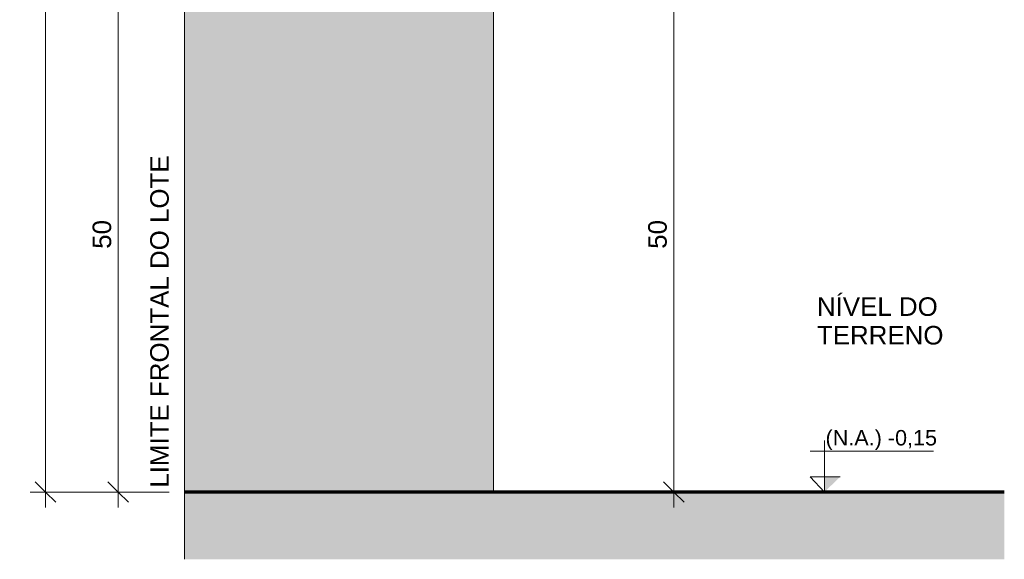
# Model space of a CAD drawing. Header units: metres. Extents: x -18.2 to 3.4, y -18.3 to 10.3.
# Tile 14 of 19: x -16.1 to -15.2, y -0.2 to 0.3. Entities that reach past the tile are written whole.
import ezdxf

# ---------------------------------------------------------------- set-up
doc = ezdxf.new("R2010")
doc.units = ezdxf.units.M
doc.linetypes.add('Traço ponto', pattern=[0.015875, 0.00635, -0.004763, 0, -0.004763])
for name, color, linetype, lineweight in [('A-ANNO-DIMS', 7, 'Continuous', 9), ('A-ANNO-DIMS-10', 7, 'Continuous', 9), ('A-DETL-GENF', 7, 'Continuous', 5), ('A-WALL', 7, 'Continuous', 5), ('G-ANNO-DIMS', 7, 'Continuous', 9), ('G-ANNO-TEXT', 7, 'Continuous', 9)]:
    doc.layers.add(name, color=color, linetype=linetype, lineweight=lineweight)
doc.layers.add('A-DETL', color=7, linetype='Continuous', lineweight=5, true_color=0x00a600)
doc.styles.add('Arial', font='arial.ttf', dxfattribs={"height": 0.018})
doc.styles.add('Arial_2', font='arial.ttf', dxfattribs={"height": 0.015})
doc.dimstyles.new('Com_linha__ref__contínua__-_Cor_Vermelha_Arial_1_8mm', dxfattribs={"dimscale": 0.3048, "dimtxt": 0.018365, "dimasz": 0.065617, "dimexe": 0.049213, "dimexo": 0.049213, "dimgap": 0.004921, "dimtad": 1, "dimdec": 1, "dimlfac": 100, "dimrnd": 0.1, "dimdsep": 46, "dimtxsty": 'Arial', "dimblk1": 'OBLIQUE', "dimblk2": 'OBLIQUE', "dimsah": 1, "dimcen": 0.09, "dimdle": 0.049213, "dimazin": 0, "dimtfac": 1, "dimtdec": 4, "dimtix": 1, "dimtmove": 0, "dimatfit": 3, "dimfxl": 1, "dimtvp": 1, "dimtolj": 1, "dimtzin": 0, "dimarcsym": 2})

# ---------------------------------------------------------------- blocks, each defined once
blk = doc.blocks.new('MURETA_ - MURETA_-2290289-MURETA_2')
at = {"layer": 'A-WALL', "true_color": 0x5b783c}
blk.add_hatch(color=77, dxfattribs=at).paths.add_polyline_path([(-6.00641, -0.15), (-5.70641, -0.15), (-5.70641, 1.65), (-6.00641, 1.65), (-6.00641, 0.33869)])
at = {"layer": 'A-WALL'}
for p, q in [((-6.00641, 1.65), (-6.00641, -0.15)), ((-5.70641, -0.15), (-5.70641, 1.65))]:
    blk.add_line(p, q, dxfattribs=at)
blk = doc.blocks.new('DIMBLOCK13-MURETA_2')
at = {"layer": 'A-ANNO-DIMS-10', "color": 242, "true_color": 0xbd2b2e}
for p, q in [((-16.01694, 0.35), (-16.02694, 0.36)), ((-16.01694, 0.35), (-16.03194, 0.35)), ((-16.01694, -0.165), (-16.01694, 0.35)), ((-16.01694, 0.35), (-16.00694, 0.34)), ((-16.01694, 0.35), (-15.96751, 0.35)), ((-16.01694, -0.15), (-16.02694, -0.14)), ((-16.01694, -0.15), (-16.03194, -0.15)), ((-16.01694, -0.15), (-16.00694, -0.16)), ((-16.01694, -0.15), (-15.96751, -0.15))]:
    blk.add_line(p, q, dxfattribs=at)
at = {"layer": 'A-ANNO-DIMS-10', "color": 0, "insert": (-16.04181, 0.08616), "char_height": 0.018, "width": 0.0332259, "attachment_point": 1, "rotation": 90, "line_spacing_factor": 0.941778, "style": 'Arial'}
blk.add_mtext('50', dxfattribs=at)
blk = doc.blocks.new('_Oblique')
at = {"color": 0, "linetype": 'ByBlock', "lineweight": -2}
blk.add_line((-0.5, -0.5), (0.5, 0.5), dxfattribs=at)
blk = doc.blocks.new('DIMBLOCK18-MURETA_2')
at = {"layer": 'A-ANNO-DIMS-10', "color": 242, "true_color": 0xbd2b2e}
for p, q in [((-16.08747, -0.165), (-16.08747, 1.665)), ((-16.08747, 1.65), (-16.09747, 1.66)), ((-16.08747, 1.65), (-16.10247, 1.65)), ((-16.08747, 1.65), (-16.07747, 1.64)), ((-16.08747, 1.65), (-15.96751, 1.65)), ((-16.08747, -0.15), (-16.09747, -0.14)), ((-16.08747, -0.15), (-16.10247, -0.15)), ((-16.08747, -0.15), (-16.07747, -0.16)), ((-16.08747, -0.15), (-15.96751, -0.15))]:
    blk.add_line(p, q, dxfattribs=at)
at = {"layer": 'A-ANNO-DIMS-10', "color": 0, "insert": (-16.11234, 0.72923), "char_height": 0.018, "width": 0.0498389, "attachment_point": 1, "rotation": 90, "line_spacing_factor": 0.941778, "style": 'Arial'}
blk.add_mtext('180', dxfattribs=at)
blk = doc.blocks.new('DIMBLOCK19-MURETA_2')
at = {"layer": 'A-ANNO-DIMS-10', "color": 242, "true_color": 0xbd2b2e}
for p, q in [((-15.47731, 0.35), (-15.48731, 0.36)), ((-15.47731, 0.35), (-15.56649, 0.35)), ((-15.47731, -0.165), (-15.47731, 0.35)), ((-15.47731, 0.35), (-15.46731, 0.34)), ((-15.47731, 0.35), (-15.46231, 0.35)), ((-15.47731, -0.15), (-15.48731, -0.14)), ((-15.47731, -0.15), (-15.49231, -0.15)), ((-15.47731, -0.15), (-15.46731, -0.16)), ((-15.47731, -0.15), (-15.47645, -0.15))]:
    blk.add_line(p, q, dxfattribs=at)
at = {"layer": 'A-ANNO-DIMS-10', "color": 0, "insert": (-15.50217, 0.08616), "char_height": 0.018, "width": 0.0332259, "attachment_point": 1, "rotation": 90, "line_spacing_factor": 0.941778, "style": 'Arial'}
blk.add_mtext('50', dxfattribs=at)
blk = doc.blocks.new('Elevações de ponto - Cota de elevação - corte _N_O e N_A_-1979376-MURETA_2')
at = {"layer": 'G-ANNO-DIMS'}
blk.add_hatch(color=256, dxfattribs=at).paths.add_polyline_path([(-5.36961, -0.13528), (-5.38492, -0.15), (-5.38492, -0.13528)])
for p, q in [((-5.38492, -0.15), (-5.38492, -0.1)), ((-5.39864, -0.11028), (-5.27908, -0.11028)), ((-5.38492, -0.15), (-5.39864, -0.13528)), ((-5.39864, -0.13528), (-5.36961, -0.13528)), ((-5.38492, -0.13528), (-5.39864, -0.13528)), ((-5.39864, -0.13528), (-5.38492, -0.15)), ((-5.38492, -0.15), (-5.38492, -0.13528))]:
    blk.add_line(p, q, dxfattribs=at)

msp = doc.modelspace()

# ---------------------------------------------------------------- hatches: boundary and pattern name
at = {"layer": 'A-DETL-GENF', "true_color": 0xb9cebd}
msp.add_hatch(color=9, dxfattribs=at).paths.add_polyline_path([(-15.55887, -0.21535), (-15.15626, -0.21535), (-15.15626, -0.15), (-15.95251, -0.15), (-15.95251, -0.21535), (-15.71263, -0.21535)])

# ---------------------------------------------------------------- linework, layer by layer
at = {"layer": 'A-DETL', "color": 7, "linetype": 'Traço ponto'}
msp.add_line((-15.95251, -0.21535), (-15.95251, 0.45293), dxfattribs=at)
at = {"layer": 'A-DETL', "color": 7, "lineweight": 70}
msp.add_line((-15.15626, -0.15), (-15.95251, -0.15), dxfattribs=at)

# ---------------------------------------------------------------- block references
at = {"layer": 'A-WALL'}
msp.add_blockref('MURETA_ - MURETA_-2290289-MURETA_2', (-9.9461, 0), dxfattribs=at)
at = {"layer": 'G-ANNO-DIMS'}
msp.add_blockref('Elevações de ponto - Cota de elevação - corte _N_O e N_A_-1979376-MURETA_2', (-9.9461, 0), dxfattribs=at)

# ---------------------------------------------------------------- texts
at = {"layer": 'G-ANNO-DIMS', "lineweight": 18, "insert": (-15.32989, -0.08982), "char_height": 0.015, "width": 0.129284, "attachment_point": 1, "line_spacing_factor": 0.941778, "style": 'Arial_2'}
msp.add_mtext('(N.A.) -0,15', dxfattribs=at)
at = {"layer": 'G-ANNO-TEXT', "insert": (-15.98589, -0.14582), "char_height": 0.018, "width": 0.3824049, "attachment_point": 1, "rotation": 90, "style": 'Arial'}
msp.add_mtext('LIMITE FRONTAL DO LOTE', dxfattribs=at)
at = {"layer": 'G-ANNO-TEXT', "char_height": 0.018, "width": 0.1467088, "attachment_point": 1, "style": 'Arial', "bg_fill": 3, "box_fill_scale": 1.25, "bg_fill_color": 256, "bg_fill_true_color": 13158600, "bg_fill_transparency": 0}
for s, insert in [('NÍVEL DO ', (-15.33827, 0.03904)), ('TERRENO', (-15.33827, 0.01126))]:
    msp.add_mtext(s, dxfattribs=dict(at, insert=insert))

# ---------------------------------------------------------------- dimensions: what is measured, and where the dimension line sits
at = {"layer": 'A-ANNO-DIMS', "color": 242, "true_color": 0xbd2b2e}
for base, p1, p2, override, picture, middle in [((-16.08747, 1.65), (-15.95251, -0.15), (-15.95251, 1.65), {"dimpost": '<>', "dimfxl": 1.8}, 'DIMBLOCK18-MURETA_2', (-16.09816, 0.75)), ((-16.01694, 0.35), (-15.95251, -0.15), (-15.95251, 0.35), {"dimpost": '<>', "dimfxl": 0.5}, 'DIMBLOCK13-MURETA_2', (-16.02763, 0.1)), ((-15.47731, 0.35), (-15.49145, -0.15), (-15.58149, 0.35), {"dimpost": '<>', "dimfxl": 0.508042}, 'DIMBLOCK19-MURETA_2', (-15.488, 0.1))]:
    dim = msp.add_linear_dim(base=base, p1=p1, p2=p2, angle=90, dimstyle='Com_linha__ref__contínua__-_Cor_Vermelha_Arial_1_8mm', override=override, dxfattribs=at)
    dim.commit()
    dim.dimension.update_dxf_attribs({"geometry": picture, "text_midpoint": middle})

doc.saveas('drawing.dxf')
